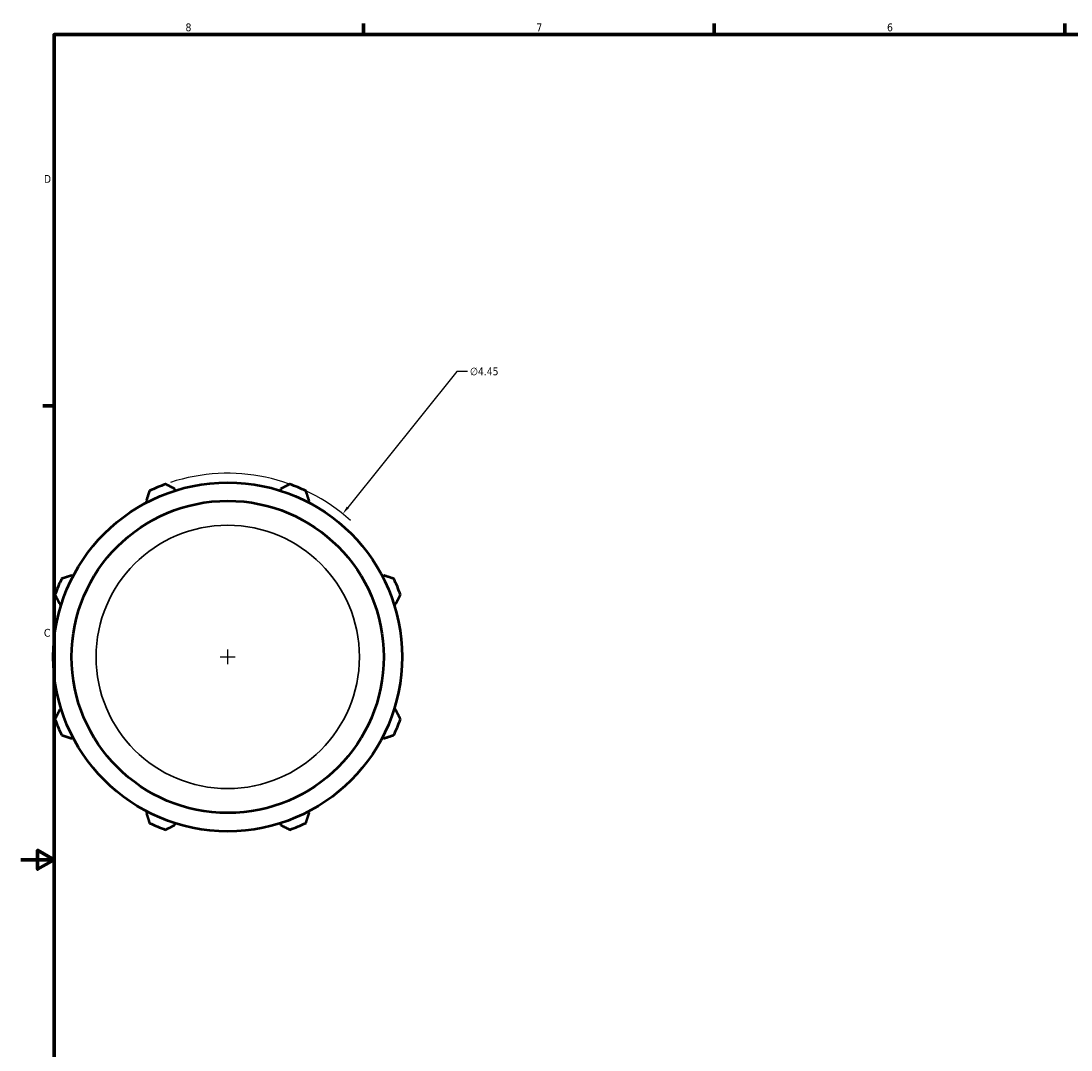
# Model space of a CAD drawing. Header units: inches. Extents: x 0.1 to 44.1, y -9.8 to 32.9.
# Tile 4 of 8: x 0.1 to 12.8, y 8.7 to 21.2. Entities that reach past the tile are written whole.
import ezdxf

# ---------------------------------------------------------------- set-up
doc = ezdxf.new("R2010")
doc.units = ezdxf.units.IN
doc.header["$MEASUREMENT"] = 0
for name, color, linetype, lineweight in [('Border (ANSI)', 7, 'Continuous', 70), ('Dimension (ANSI)', 7, 'Continuous', 25), ('Visible (ANSI)', 7, 'Continuous', 50), ('Visible Narrow (ANSI)', 7, 'Continuous', 35)]:
    doc.layers.add(name, color=color, linetype=linetype, lineweight=lineweight)
doc.styles.add('Note Text (ANSI)', font='tahoma.ttf')
doc.dimstyles.new('Default (ANSI)', dxfattribs={"dimtxt": 0.094488, "dimasz": 0.098425, "dimexe": 0.125, "dimexo": 0.0625, "dimgap": 0.031496, "dimtad": 0, "dimtih": 1, "dimtoh": 1, "dimrnd": 1e-08, "dimzin": 4, "dimdsep": 46, "dimtxsty": 'Note Text (ANSI)', "dimcen": 0.09, "dimdle": 0.393701, "dimclrd": 256, "dimclre": 256, "dimclrt": 5, "dimadec": 0, "dimazin": 1, "dimtfac": 1, "dimtofl": 0, "dimtmove": 0, "dimatfit": 3, "dimfxl": 1, "dimtolj": 1, "dimtzin": 4, "dimlwd": -1, "dimlwe": -1, "dimarcsym": 0})

# ---------------------------------------------------------------- blocks, each defined once
blk = doc.blocks.new('Borders Default Border')
at = {"layer": 'Border (ANSI)'}
for p, q in [((4.25, 21), (4.25, 21.134)), ((8.5, 21), (8.5, 21.134)), ((12.75, 21), (12.75, 21.134)), ((0.5, 16.5), (0.366, 16.5))]:
    blk.add_line(p, q, dxfattribs=at)
at = {"layer": 'Border (ANSI)', "flags": 128}
for points in [[(0.5, 1), (0.5, 21), (33.5, 21), (33.5, 1), (0.5, 1)], [(0.1, 11), (0.5, 11), (0.3, 11.115), (0.3, 10.885), (0.5, 11)]]:
    blk.add_lwpolyline(points, dxfattribs=at)
at = {"layer": 'Border (ANSI)', "color": 5, "true_color": 0x0000ff, "char_height": 0.0945, "attachment_point": 7, "style": 'Note Text (ANSI)'}
for s, insert in [('8', (2.094, 21.038)), ('7', (6.346, 21.04)), ('6', (10.595, 21.038)), ('D', (0.378, 19.203)), ('C', (0.378, 13.701))]:
    blk.add_mtext(s, dxfattribs=dict(at, insert=insert))
blk = doc.blocks.new('*D9')
at = {"layer": 'Defpoints', "color": 0, "transparency": 16777216}
for p in [(3.999, 15.192), (1.211, 11.723)]:
    blk.add_point(p, dxfattribs=at)
at = {"layer": 'Dimension (ANSI)', "transparency": 16777216}
for p, q in [((5.383, 16.915), (4.06, 15.269)), ((5.509, 16.915), (5.383, 16.915)), ((2.605, 13.368), (2.605, 13.548)), ((2.515, 13.458), (2.695, 13.458))]:
    blk.add_line(p, q, dxfattribs=at)
blk.add_arc((2.605, 13.458), 2.225, 47.9986, 108.1826, dxfattribs=at)
blk.add_solid([(4.048, 15.279), (4.073, 15.259), (3.999, 15.192)], dxfattribs=at)
at = {"layer": 'Dimension (ANSI)', "color": 5, "transparency": 16777216, "insert": (5.541, 16.966), "char_height": 0.0945, "attachment_point": 1, "style": 'Note Text (ANSI)'}
blk.add_mtext('\\A1;∅4.45', dxfattribs=at)

msp = doc.modelspace()

# ---------------------------------------------------------------- linework, layer by layer
at = {"layer": 'Visible (ANSI)'}
for p, q in [((1.9695, 15.4736), (1.9628, 15.4949)), ((3.2474, 15.4949), (3.2407, 15.4736)), ((1.6188, 15.3524), (1.6291, 15.3326)), ((3.5811, 15.3326), (3.5914, 15.3524)), ((0.7302, 14.4337), (0.7104, 14.444)), ((4.4997, 14.444), (4.48, 14.4337)), ((0.5679, 14.1), (0.5892, 14.0933)), ((4.621, 14.0933), (4.6422, 14.1)), ((0.5892, 12.8221), (0.5679, 12.8154)), ((4.6422, 12.8154), (4.621, 12.8221)), ((0.7104, 12.4714), (0.7302, 12.4817)), ((4.48, 12.4817), (4.4997, 12.4714)), ((1.6291, 11.5828), (1.6188, 11.5631)), ((3.5914, 11.5631), (3.5811, 11.5828)), ((1.9628, 11.4206), (1.9695, 11.4418)), ((3.2407, 11.4418), (3.2474, 11.4206))]:
    msp.add_line(p, q, dxfattribs=at)
for radius in [2.1138, 1.8913]:
    msp.add_circle((2.6051, 13.4577), radius, dxfattribs=at)
for start, end in [(109.79198, 115.20802), (64.79198, 70.20802), (154.79198, 160.20802), (19.79198, 25.20802), (199.79198, 205.20802), (334.79198, 340.20802), (244.79198, 250.20802), (289.79198, 295.20802)]:
    msp.add_arc((2.6051, 13.4577), 2.225, start, end, dxfattribs=at)
for points, weights in [([(1.9628, 15.4949), (1.9084, 15.5225), (1.8517, 15.5513)], [1.00430928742, 1.00816641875, 1.01121220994]), ([(3.3585, 15.5513), (3.3018, 15.5225), (3.2474, 15.4949)], [1.01121220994, 1.00816641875, 1.00430928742]), ([(1.6574, 15.4708), (1.6377, 15.4104), (1.6188, 15.3524)], [1.01121220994, 1.00816641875, 1.00430928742]), ([(3.5914, 15.3524), (3.5724, 15.4104), (3.5527, 15.4708)], [1.00430928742, 1.00816641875, 1.01121220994]), ([(0.7104, 14.444), (0.6524, 14.4251), (0.592, 14.4054)], [1.00430928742, 1.00816641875, 1.01121220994]), ([(4.6182, 14.4054), (4.5578, 14.4251), (4.4997, 14.444)], [1.01121220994, 1.00816641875, 1.00430928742]), ([(0.5115, 14.2111), (0.5403, 14.1544), (0.5679, 14.1)], [1.01121220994, 1.00816641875, 1.00430928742]), ([(4.6422, 14.1), (4.6699, 14.1544), (4.6986, 14.2111)], [1.00430928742, 1.00816641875, 1.01121220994]), ([(0.5679, 12.8154), (0.5403, 12.761), (0.5115, 12.7043)], [1.00430928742, 1.00816641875, 1.01121220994]), ([(4.6986, 12.7043), (4.6699, 12.761), (4.6422, 12.8154)], [1.01121220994, 1.00816641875, 1.00430928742]), ([(0.592, 12.5101), (0.6524, 12.4904), (0.7104, 12.4714)], [1.01121220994, 1.00816641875, 1.00430928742]), ([(4.4997, 12.4714), (4.5578, 12.4904), (4.6182, 12.5101)], [1.00430928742, 1.00816641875, 1.01121220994]), ([(1.6188, 11.5631), (1.6377, 11.5051), (1.6574, 11.4446)], [1.00430928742, 1.00816641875, 1.01121220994]), ([(3.5527, 11.4446), (3.5724, 11.5051), (3.5914, 11.5631)], [1.01121220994, 1.00816641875, 1.00430928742]), ([(1.8517, 11.3642), (1.9084, 11.3929), (1.9628, 11.4206)], [1.01121220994, 1.00816641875, 1.00430928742]), ([(3.2474, 11.4206), (3.3018, 11.3929), (3.3585, 11.3642)], [1.00430928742, 1.00816641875, 1.01121220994])]:
    msp.add_rational_spline(points, weights, degree=2, dxfattribs=at)
at = {"layer": 'Visible Narrow (ANSI)'}
msp.add_circle((2.6051, 13.4577), 1.5954, dxfattribs=at)

# ---------------------------------------------------------------- block references
msp.add_blockref('Borders Default Border', (0, 0))

# ---------------------------------------------------------------- dimensions: what is measured, and where the dimension line sits
at = {"layer": 'Dimension (ANSI)'}
dim = msp.add_diameter_dim_2p(p1=(1.2114, 11.7233), p2=(3.9987, 15.1922), dimstyle='Default (ANSI)', override={"dimgap": 0.031496, "dimdec": 2, "dimlfac": 1, "dimtol": 0, "dimlim": 0, "dimtp": 0, "dimtm": 0, "dimtdec": 2}, dxfattribs=at)
dim.commit()
dim.dimension.update_dxf_attribs({"geometry": '*D9', "text_midpoint": (5.712, 16.9154), "dimtype": 163})

doc.saveas('drawing.dxf')
